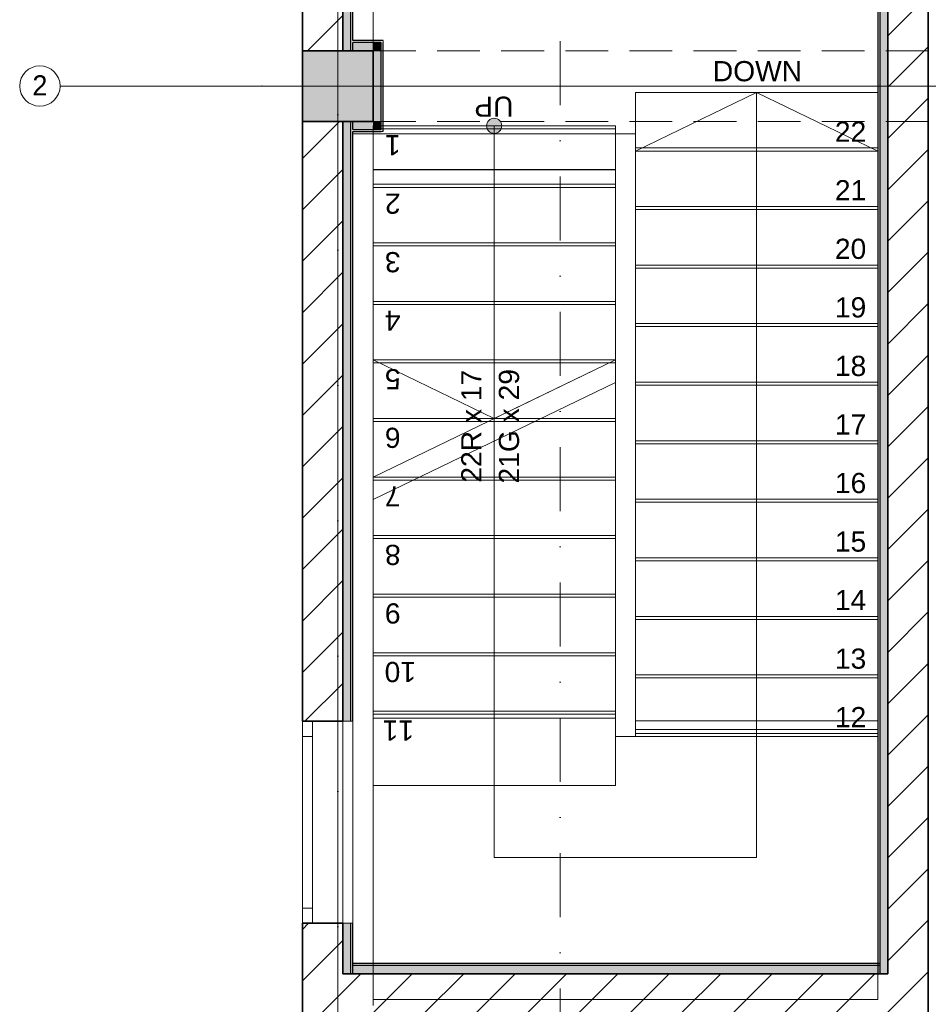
# Model space of a CAD drawing. Header units: inches. Extents: x -78787 to 29484, y -9517 to 23232.
# Tile 6 of 256: x -23244 to -18744, y -4905 to -28. Entities that reach past the tile are written whole.
import ezdxf
from ezdxf.enums import TextEntityAlignment as Align

# ---------------------------------------------------------------- set-up
doc = ezdxf.new("R2010")
doc.units = ezdxf.units.IN
doc.header["$MEASUREMENT"] = 0
doc.linetypes.add('Dot & Dashed', pattern=[670.277762, 317.5, -176.388889, 0, -176.388874])
doc.linetypes.add('Hidden', pattern=[317.5, 211.666667, -105.833333])
for name, color, linetype, lineweight in [('Archicad Windows_Pen_No__1', 7, 'Continuous', 13), ('New_Structural - Bearing_Pen_No__1', 7, 'Continuous', 13), ('Structural - Bearing_Pen_No__1', 7, 'Continuous', 13), ('Structural - Bearing_Pen_No__20', 1, 'Continuous', 0), ('Structural - Bearing_Pen_No__27', 7, 'Continuous', 35), ('Structural - Stair & Railing_Pen_No__101', 252, 'Continuous', 13)]:
    doc.layers.add(name, color=color, linetype=linetype, lineweight=lineweight)
for name, color, linetype in [('Marker - Section', 7, 'Continuous'), ('New_Structural - Bearing', 7, 'Continuous'), ('Structural - Bearing', 7, 'Continuous'), ('Structural - Grid', 7, 'Continuous'), ('Structural - Stair & Railing', 7, 'Continuous')]:
    doc.layers.add(name, color=color, linetype=linetype)
for name, color, linetype, lineweight, true_color in [('Marker - Section_Pen_No__108', 7, 'Continuous', 13, 0xfd8379), ('New_Structural - Bearing_Pen_No__255', 7, 'Continuous', 13, 0xe8e8e8), ('New_Structural - Bearing_Pen_No__5', 7, 'Continuous', 25, 0x40a5ff), ('New_Structural - Bearing_Pen_No__57', 7, 'Continuous', 25, 0xdcd214), ('Structural - Bearing_Pen_No__102', 7, 'Continuous', 13, 0xcccccc), ('Structural - Bearing_Pen_No__161', 7, 'Continuous', 13, 0x6a6a6a), ('Structural - Bearing_Pen_No__28', 7, 'Continuous', 35, 0xa80f02), ('Structural - Grid_Pen_No__81', 7, 'Continuous', 20, 0x6a6a6a), ('Structural - Stair & Railing_Pen_No__61', 7, 'Continuous', 20, 0x6a6a6a), ('Structural - Stair & Railing_Pen_No__71', 171, 'Continuous', 20, 0xaaaaff)]:
    doc.layers.add(name, color=color, linetype=linetype, lineweight=lineweight, true_color=true_color)
doc.styles.add('GENERATED_STYLE_1', font='arial.ttf')
doc.styles.add('GENERATED_STYLE_2', font='txt')
pattern_1 = [(45, (0, 0), (-127.2792, 127.2792), [])]

# ---------------------------------------------------------------- blocks, each defined once
blk = doc.blocks.new('Slab_1', base_point=(-47183.8, 14488))
at = {"layer": 'Structural - Bearing_Pen_No__1', "color": 7, "linetype": 'Continuous', "lineweight": 13, "flags": 128}
for points in [[(-47183.8, 14488), (1166.2, 14488), (1166.2, 32488), (-317.2, 32488), (-317.2, 39238), (-26465.1, 39238), (-29183.8, 32838), (-47183.8, 32838)], [(-44334.2, 20341.1), (-45534.2, 20341.1), (-45534.2, 20426.1), (-46933.8, 20426.1), (-46933.8, 16316.1), (-44334.2, 16316.1)]]:
    blk.add_lwpolyline(points, close=True, dxfattribs=at)
blk = doc.blocks.new('Stair_2')
at = {"layer": 'Structural - Stair & Railing_Pen_No__71', "linetype": 'Continuous', "lineweight": 20, "true_color": 0xaaaaff}
blk.add_hatch(color=161, dxfattribs=at).paths.add_polyline_path([(-46271.3, 20466.1, 1), (-46196.3, 20466.1, 1)])
at = {"layer": 'Structural - Stair & Railing_Pen_No__61', "color": 251, "linetype": 'Continuous', "lineweight": 20, "true_color": 0x6a6a6a}
for p, q in [((-44334.2, 20631.1), (-45534.2, 20631.1)), ((-45534.2, 20631.1), (-45534.2, 20341.1)), ((-44934.2, 20631.1), (-45534.2, 20341.1)), ((-44934.2, 20341.1), (-44934.2, 20631.1)), ((-44334.2, 20341.1), (-44934.2, 20631.1)), ((-44334.2, 20341.1), (-44334.2, 20631.1)), ((-45633.8, 20466.1), (-46833.8, 20466.1)), ((-46833.8, 20466.1), (-46833.8, 20176.1)), ((-46833.8, 20451.1), (-45633.8, 20451.1)), ((-46233.8, 20466.1), (-46233.8, 20176.1)), ((-45633.8, 20176.1), (-45633.8, 20466.1)), ((-46833.8, 20426.1), (-46833.8, 18726.1)), ((-45633.8, 20426.1), (-46833.8, 20426.1)), ((-45633.8, 19306.1), (-45633.8, 20426.1)), ((-44334.2, 20356.1), (-45534.2, 20356.1)), ((-44334.2, 20341.1), (-45534.2, 20341.1)), ((-45534.2, 20341.1), (-45534.2, 20051.1)), ((-45534.2, 20341.1), (-44334.2, 20341.1)), ((-44934.2, 17441.1), (-44934.2, 20341.1)), ((-44334.2, 20051.1), (-44334.2, 20341.1)), ((-46833.8, 20247.1), (-45633.8, 20247.1)), ((-46833.8, 20176.1), (-45633.8, 20176.1)), ((-45633.8, 20176.1), (-46833.8, 20176.1)), ((-46833.8, 20176.1), (-46833.8, 19886.1)), ((-46833.8, 20161.1), (-45633.8, 20161.1)), ((-46233.8, 20176.1), (-46233.8, 19016.1)), ((-45633.8, 19886.1), (-45633.8, 20176.1)), ((-44334.2, 20066.1), (-45534.2, 20066.1)), ((-44334.2, 20051.1), (-45534.2, 20051.1)), ((-45534.2, 20051.1), (-45534.2, 19761.1)), ((-45534.2, 20051.1), (-44334.2, 20051.1)), ((-44334.2, 19761.1), (-44334.2, 20051.1)), ((-46833.8, 19886.1), (-45633.8, 19886.1)), ((-45633.8, 19886.1), (-46833.8, 19886.1)), ((-46833.8, 19886.1), (-46833.8, 19596.1)), ((-46833.8, 19871.1), (-45633.8, 19871.1)), ((-45633.8, 19596.1), (-45633.8, 19886.1)), ((-44334.2, 19776.1), (-45534.2, 19776.1)), ((-44334.2, 19761.1), (-45534.2, 19761.1)), ((-45534.2, 19761.1), (-45534.2, 19471.1)), ((-45534.2, 19761.1), (-44334.2, 19761.1)), ((-44334.2, 19471.1), (-44334.2, 19761.1)), ((-46833.8, 19596.1), (-45633.8, 19596.1)), ((-45633.8, 19596.1), (-46833.8, 19596.1)), ((-46833.8, 19596.1), (-46833.8, 19306.1)), ((-46833.8, 19581.1), (-45633.8, 19581.1)), ((-45633.8, 19306.1), (-45633.8, 19596.1)), ((-44334.2, 19486.1), (-45534.2, 19486.1)), ((-44334.2, 19471.1), (-45534.2, 19471.1)), ((-45534.2, 19471.1), (-45534.2, 19181.1)), ((-45534.2, 19471.1), (-44334.2, 19471.1)), ((-44334.2, 19181.1), (-44334.2, 19471.1)), ((-46833.8, 19306.1), (-45633.8, 19306.1)), ((-45633.8, 19306.1), (-46833.8, 19306.1)), ((-46833.8, 19306.1), (-46833.8, 19016.1)), ((-45633.8, 19306.1), (-46833.8, 18726.1)), ((-46833.8, 19306.1), (-46233.8, 19016.1)), ((-46833.8, 19291.1), (-45664.8, 19291.1)), ((-46233.8, 19016.1), (-45633.8, 19306.1)), ((-45633.8, 19195), (-46833.8, 18615)), ((-45633.8, 19016.1), (-45633.8, 19195)), ((-44334.2, 19196.1), (-45534.2, 19196.1)), ((-44334.2, 19181.1), (-45534.2, 19181.1)), ((-45534.2, 19181.1), (-45534.2, 18891.1)), ((-45534.2, 19181.1), (-44334.2, 19181.1)), ((-44334.2, 18891.1), (-44334.2, 19181.1)), ((-46833.8, 19016.1), (-46233.8, 19016.1)), ((-46233.8, 19016.1), (-46833.8, 19016.1)), ((-46833.8, 19016.1), (-46833.8, 18726.1)), ((-46833.8, 19001.1), (-46264.8, 19001.1)), ((-46035, 19001.1), (-45633.8, 19001.1)), ((-46004, 19016.1), (-45633.8, 19016.1)), ((-45633.8, 19016.1), (-46004, 19016.1)), ((-45633.8, 18726.1), (-45633.8, 19016.1)), ((-46233.8, 18905), (-46233.8, 17566.1)), ((-44334.2, 18906.1), (-45534.2, 18906.1)), ((-44334.2, 18891.1), (-45534.2, 18891.1)), ((-45534.2, 18891.1), (-45534.2, 18601.1)), ((-45534.2, 18891.1), (-44334.2, 18891.1)), ((-44334.2, 18601.1), (-44334.2, 18891.1)), ((-46635, 18711.1), (-45633.8, 18711.1)), ((-46604, 18726.1), (-45633.8, 18726.1)), ((-45633.8, 18726.1), (-46604, 18726.1)), ((-45633.8, 18436.1), (-45633.8, 18726.1)), ((-46833.8, 18615), (-46833.8, 18436.1)), ((-44334.2, 18616.1), (-45534.2, 18616.1)), ((-44334.2, 18601.1), (-45534.2, 18601.1)), ((-45534.2, 18601.1), (-45534.2, 18311.1)), ((-45534.2, 18601.1), (-44334.2, 18601.1)), ((-44334.2, 18311.1), (-44334.2, 18601.1)), ((-46833.8, 18436.1), (-45633.8, 18436.1)), ((-45633.8, 18436.1), (-46833.8, 18436.1)), ((-46833.8, 18436.1), (-46833.8, 18146.1)), ((-45633.8, 18146.1), (-45633.8, 18436.1)), ((-46833.8, 18421.1), (-45633.8, 18421.1)), ((-44334.2, 18326.1), (-45534.2, 18326.1)), ((-44334.2, 18311.1), (-45534.2, 18311.1)), ((-45534.2, 18311.1), (-45534.2, 18021.1)), ((-45534.2, 18311.1), (-44334.2, 18311.1)), ((-44334.2, 18021.1), (-44334.2, 18311.1)), ((-46833.8, 18146.1), (-45633.8, 18146.1)), ((-45633.8, 18146.1), (-46833.8, 18146.1)), ((-46833.8, 18146.1), (-46833.8, 17856.1)), ((-45633.8, 17856.1), (-45633.8, 18146.1)), ((-46833.8, 18131.1), (-45633.8, 18131.1)), ((-44334.2, 18036.1), (-45534.2, 18036.1)), ((-44334.2, 18021.1), (-45534.2, 18021.1)), ((-45534.2, 18021.1), (-45534.2, 17731.1)), ((-45534.2, 18021.1), (-44334.2, 18021.1)), ((-44334.2, 17731.1), (-44334.2, 18021.1)), ((-46833.8, 17856.1), (-45633.8, 17856.1)), ((-45633.8, 17856.1), (-46833.8, 17856.1)), ((-46833.8, 17856.1), (-46833.8, 17566.1)), ((-45633.8, 17566.1), (-45633.8, 17856.1)), ((-46833.8, 17841.1), (-45633.8, 17841.1)), ((-44334.2, 17746.1), (-45534.2, 17746.1)), ((-45534.2, 17731.1), (-45534.2, 17441.1)), ((-44334.2, 17731.1), (-45534.2, 17731.1)), ((-45534.2, 17731.1), (-44334.2, 17731.1)), ((-44334.2, 17441.1), (-44334.2, 17731.1)), ((-46833.8, 17566.1), (-45633.8, 17566.1)), ((-45633.8, 17566.1), (-46833.8, 17566.1)), ((-46833.8, 17566.1), (-46833.8, 16266.1)), ((-46233.8, 17566.1), (-46233.8, 16841.1)), ((-45633.8, 17441.1), (-45633.8, 17566.1)), ((-46833.8, 17551.1), (-45633.8, 17551.1)), ((-45534.2, 17441.1), (-45633.8, 17441.1)), ((-44334.2, 17456.1), (-45534.2, 17456.1)), ((-44334.2, 17441.1), (-45534.2, 17441.1)), ((-45534.2, 17441.1), (-44334.2, 17441.1)), ((-44934.2, 16841.1), (-44934.2, 17441.1)), ((-44334.2, 16266.1), (-44334.2, 17441.1)), ((-46233.8, 16841.1), (-44934.2, 16841.1)), ((-46833.8, 16266.1), (-44334.2, 16266.1))]:
    blk.add_line(p, q, dxfattribs=at)
at = {"layer": 'Structural - Stair & Railing_Pen_No__61', "color": 251, "linetype": 'Continuous', "lineweight": 20, "true_color": 0x6a6a6a, "flags": 128}
blk.add_lwpolyline([(-46271.3, 20466.1, 1), (-46196.3, 20466.1, 1)], format="xyb", close=True, dxfattribs=at)
at = {"layer": 'Structural - Stair & Railing_Pen_No__101', "color": 252, "lineweight": 13, "char_height": 100, "attachment_point": 4, "style": 'GENERATED_STYLE_1'}
for s, insert in [('\\A1;{\\pql;\\fArial|b0|i0|c0|p0;\\W1.000000;22}', (-44546.8, 20436.8)), ('\\A1;{\\pql;\\fArial|b0|i0|c0|p0;\\W1.000000;21}', (-44546.8, 20146.8)), ('\\A1;{\\pql;\\fArial|b0|i0|c0|p0;\\W1.000000;20}', (-44546.8, 19855.9)), ('\\A1;{\\pql;\\fArial|b0|i0|c0|p0;\\W1.000000;19}', (-44546.8, 19565.9)), ('\\A1;{\\pql;\\fArial|b0|i0|c0|p0;\\W1.000000;18}', (-44546.8, 19275.9)), ('\\A1;{\\pql;\\fArial|b0|i0|c0|p0;\\W1.000000;17}', (-44546.8, 18986.8)), ('\\A1;{\\pql;\\fArial|b0|i0|c0|p0;\\W1.000000;16}', (-44546.8, 18695.9)), ('\\A1;{\\pql;\\fArial|b0|i0|c0|p0;\\W1.000000;15}', (-44546.8, 18405.9)), ('\\A1;{\\pql;\\fArial|b0|i0|c0|p0;\\W1.000000;14}', (-44546.8, 18116.8)), ('\\A1;{\\pql;\\fArial|b0|i0|c0|p0;\\W1.000000;13}', (-44546.8, 17825.9)), ('\\A1;{\\pql;\\fArial|b0|i0|c0|p0;\\W1.000000;12}', (-44546.8, 17536.8))]:
    blk.add_mtext(s, dxfattribs=dict(at, insert=insert))
at = {"layer": 'Structural - Stair & Railing_Pen_No__101', "color": 252, "lineweight": 13, "char_height": 100, "attachment_point": 4, "rotation": 180, "style": 'GENERATED_STYLE_1'}
for s, insert in [('\\A1;{\\pql;\\fArial|b0|i0|c0|p0;\\W1.000000;1}', (-46697.5, 20370.4)), ('\\A1;{\\pql;\\fArial|b0|i0|c0|p0;\\W1.000000;2}', (-46697.5, 20080.4)), ('\\A1;{\\pql;\\fArial|b0|i0|c0|p0;\\W1.000000;3}', (-46697.5, 19791.2)), ('\\A1;{\\pql;\\fArial|b0|i0|c0|p0;\\W1.000000;4}', (-46697.5, 19500.4)), ('\\A1;{\\pql;\\fArial|b0|i0|c0|p0;\\W1.000000;5}', (-46697.5, 19211.2)), ('\\A1;{\\pql;\\fArial|b0|i0|c0|p0;\\W1.000000;6}', (-46697.5, 18921.2)), ('\\A1;{\\pql;\\fArial|b0|i0|c0|p0;\\W1.000000;7}', (-46697.5, 18630.4)), ('\\A1;{\\pql;\\fArial|b0|i0|c0|p0;\\W1.000000;8}', (-46697.5, 18341.2)), ('\\A1;{\\pql;\\fArial|b0|i0|c0|p0;\\W1.000000;9}', (-46697.5, 18051.2)), ('\\A1;{\\pql;\\fArial|b0|i0|c0|p0;\\W1.000000;10}', (-46621.2, 17761.2)), ('\\A1;{\\pql;\\fArial|b0|i0|c0|p0;\\W1.000000;11}', (-46631.4, 17470.4))]:
    blk.add_mtext(s, dxfattribs=dict(at, insert=insert))
at = {"layer": 'Structural - Stair & Railing_Pen_No__71', "color": 161, "lineweight": 20, "true_color": 0xaaaaff, "insert": (-45151.3, 20735.9), "char_height": 100, "attachment_point": 4, "style": 'GENERATED_STYLE_1'}
blk.add_mtext('\\A1;{\\pql;\\fArial|b0|i0|c0|p0;\\W1.000000;DOWN}', dxfattribs=at)
at = {"layer": 'Structural - Stair & Railing_Pen_No__71', "color": 161, "lineweight": 20, "true_color": 0xaaaaff, "char_height": 100, "style": 'GENERATED_STYLE_1'}
for s, insert, attachment_point, rotation in [('\\A1;{\\pql;\\fArial|b0|i0|c0|p0;\\W1.000000;UP}', (-46138.5, 20561.2), 4, 180), ('\\A1;{\\pqc;\\pt0,7100;\\fArial|b0|i0|c0|p0;\\W1.000000;22R x \\fArial|b0|i0|c0|p0;\\W1.000000;17\\fArial|b0|i0|c0|p0;\\W1.000000;\\A1{\\H.66x;\\S^  ;}\\fArial|b0|i0|c0|p0;\\W1.000000;\\fArial|b0|i0|c0|p0;\\W1.000000;\\fArial|b0|i0|c0|p0;\\W1.000000;\\fArial|b0|i0|c0|p0;\\W1.000000;\\A1{\\H.66x;\\S^  ;}\\fArial|b0|i0|c0|p0;\\W1.000000;\\fArial|b0|i0|c0|p0;\\W1.000000;\\fArial|b0|i0|c0|p0;\\W1.000000;\\fArial|b0|i0|c0|p0;\\W1.000000;\\A1{\\H.66x;\\S^  ;}\\fArial|b0|i0|c0|p0;\\W1.000000;}', (-46268.1, 19016.1), 8, 90), ('\\A1;{\\pqc;\\pt0,7100;\\fArial|b0|i0|c0|p0;\\W1.000000;21G x \\fArial|b0|i0|c0|p0;\\W1.000000;29\\fArial|b0|i0|c0|p0;\\W1.000000;\\A1{\\H.66x;\\S^  ;}\\fArial|b0|i0|c0|p0;\\W1.000000;\\fArial|b0|i0|c0|p0;\\W1.000000;\\fArial|b0|i0|c0|p0;\\W1.000000;\\fArial|b0|i0|c0|p0;\\W1.000000;\\A1{\\H.66x;\\S^  ;}\\fArial|b0|i0|c0|p0;\\W1.000000;\\fArial|b0|i0|c0|p0;\\W1.000000;\\fArial|b0|i0|c0|p0;\\W1.000000;\\fArial|b0|i0|c0|p0;\\W1.000000;\\A1{\\H.66x;\\S^  ;}\\fArial|b0|i0|c0|p0;\\W1.000000;}', (-46210.9, 19016.1), 2, 90)]:
    blk.add_mtext(s, dxfattribs=dict(at, insert=insert, attachment_point=attachment_point, rotation=rotation))
blk = doc.blocks.new('Stair_3')
at = {"layer": 'Structural - Stair & Railing_Pen_No__71', "linetype": 'Continuous', "lineweight": 20, "true_color": 0xaaaaff}
blk.add_hatch(color=161, dxfattribs=at).paths.add_polyline_path([(-46271.3, 20466.1, 1), (-46196.3, 20466.1, 1)])
at = {"layer": 'Structural - Stair & Railing_Pen_No__61', "color": 251, "linetype": 'Continuous', "lineweight": 20, "true_color": 0x6a6a6a}
for p, q in [((-44334.2, 20631.1), (-45534.2, 20631.1)), ((-45534.2, 20631.1), (-45534.2, 17441.1)), ((-44334.2, 20631.1), (-45534.2, 20631.1)), ((-45534.2, 20631.1), (-45534.2, 20341.1)), ((-44934.2, 20631.1), (-45534.2, 20341.1)), ((-44934.2, 20341.1), (-44934.2, 20631.1)), ((-44334.2, 20341.1), (-44934.2, 20631.1)), ((-44334.2, 17441.1), (-44334.2, 20631.1)), ((-44334.2, 20341.1), (-44334.2, 20631.1)), ((-45633.8, 20466.1), (-46833.8, 20466.1)), ((-46833.8, 20466.1), (-46833.8, 20176.1)), ((-46833.8, 20451.1), (-45633.8, 20451.1)), ((-46233.8, 20466.1), (-46233.8, 20176.1)), ((-45633.8, 20176.1), (-45633.8, 20466.1)), ((-46833.8, 20426.1), (-46833.8, 17566.1)), ((-45633.8, 20426.1), (-46833.8, 20426.1)), ((-45633.8, 17566.1), (-45633.8, 20426.1)), ((-44334.2, 20356.1), (-45534.2, 20356.1)), ((-44334.2, 20341.1), (-45534.2, 20341.1)), ((-45534.2, 20341.1), (-45534.2, 20051.1)), ((-45534.2, 20341.1), (-44334.2, 20341.1)), ((-44934.2, 17441.1), (-44934.2, 20341.1)), ((-44334.2, 20051.1), (-44334.2, 20341.1)), ((-46833.8, 20249.8), (-45633.8, 20249.8)), ((-46833.8, 20176.1), (-45633.8, 20176.1)), ((-45633.8, 20176.1), (-46833.8, 20176.1)), ((-46833.8, 20176.1), (-46833.8, 19886.1)), ((-46833.8, 20161.1), (-45633.8, 20161.1)), ((-46233.8, 20176.1), (-46233.8, 17566.1)), ((-45633.8, 19886.1), (-45633.8, 20176.1)), ((-44334.2, 20066.1), (-45534.2, 20066.1)), ((-44334.2, 20051.1), (-45534.2, 20051.1)), ((-45534.2, 20051.1), (-45534.2, 19761.1)), ((-45534.2, 20051.1), (-44334.2, 20051.1)), ((-44334.2, 19761.1), (-44334.2, 20051.1)), ((-46833.8, 19886.1), (-45633.8, 19886.1)), ((-45633.8, 19886.1), (-46833.8, 19886.1)), ((-46833.8, 19886.1), (-46833.8, 19596.1)), ((-46833.8, 19871.1), (-45633.8, 19871.1)), ((-45633.8, 19596.1), (-45633.8, 19886.1)), ((-44334.2, 19776.1), (-45534.2, 19776.1)), ((-44334.2, 19761.1), (-45534.2, 19761.1)), ((-45534.2, 19761.1), (-45534.2, 19471.1)), ((-45534.2, 19761.1), (-44334.2, 19761.1)), ((-44334.2, 19471.1), (-44334.2, 19761.1)), ((-46833.8, 19596.1), (-45633.8, 19596.1)), ((-45633.8, 19596.1), (-46833.8, 19596.1)), ((-46833.8, 19596.1), (-46833.8, 19306.1)), ((-46833.8, 19581.1), (-45633.8, 19581.1)), ((-45633.8, 19306.1), (-45633.8, 19596.1)), ((-44334.2, 19486.1), (-45534.2, 19486.1)), ((-44334.2, 19471.1), (-45534.2, 19471.1)), ((-45534.2, 19471.1), (-45534.2, 19181.1)), ((-45534.2, 19471.1), (-44334.2, 19471.1)), ((-44334.2, 19181.1), (-44334.2, 19471.1)), ((-46833.8, 19306.1), (-45633.8, 19306.1)), ((-45633.8, 19306.1), (-46833.8, 19306.1)), ((-46833.8, 19306.1), (-46833.8, 19016.1)), ((-46833.8, 19291.1), (-45633.8, 19291.1)), ((-45633.8, 19016.1), (-45633.8, 19306.1)), ((-44334.2, 19196.1), (-45534.2, 19196.1)), ((-44334.2, 19181.1), (-45534.2, 19181.1)), ((-45534.2, 19181.1), (-45534.2, 18891.1)), ((-45534.2, 19181.1), (-44334.2, 19181.1)), ((-44334.2, 18891.1), (-44334.2, 19181.1)), ((-46833.8, 19016.1), (-45633.8, 19016.1)), ((-45633.8, 19016.1), (-46833.8, 19016.1)), ((-46833.8, 19016.1), (-46833.8, 18726.1)), ((-46833.8, 19001.1), (-45633.8, 19001.1)), ((-45633.8, 18726.1), (-45633.8, 19016.1)), ((-44334.2, 18906.1), (-45534.2, 18906.1)), ((-44334.2, 18891.1), (-45534.2, 18891.1)), ((-45534.2, 18891.1), (-45534.2, 18601.1)), ((-45534.2, 18891.1), (-44334.2, 18891.1)), ((-44334.2, 18601.1), (-44334.2, 18891.1)), ((-46833.8, 18726.1), (-45633.8, 18726.1)), ((-45633.8, 18726.1), (-46833.8, 18726.1)), ((-46833.8, 18726.1), (-46833.8, 18436.1)), ((-46833.8, 18711.1), (-45633.8, 18711.1)), ((-45633.8, 18436.1), (-45633.8, 18726.1)), ((-44334.2, 18616.1), (-45534.2, 18616.1)), ((-44334.2, 18601.1), (-45534.2, 18601.1)), ((-45534.2, 18601.1), (-45534.2, 18311.1)), ((-45534.2, 18601.1), (-44334.2, 18601.1)), ((-44334.2, 18311.1), (-44334.2, 18601.1)), ((-46833.8, 18436.1), (-45633.8, 18436.1)), ((-45633.8, 18436.1), (-46833.8, 18436.1)), ((-46833.8, 18436.1), (-46833.8, 18146.1)), ((-45633.8, 18146.1), (-45633.8, 18436.1)), ((-46833.8, 18421.1), (-45633.8, 18421.1)), ((-44334.2, 18326.1), (-45534.2, 18326.1)), ((-44334.2, 18311.1), (-45534.2, 18311.1)), ((-45534.2, 18311.1), (-45534.2, 18021.1)), ((-45534.2, 18311.1), (-44334.2, 18311.1)), ((-44334.2, 18021.1), (-44334.2, 18311.1)), ((-46833.8, 18146.1), (-45633.8, 18146.1)), ((-45633.8, 18146.1), (-46833.8, 18146.1)), ((-46833.8, 18146.1), (-46833.8, 17856.1)), ((-45633.8, 17856.1), (-45633.8, 18146.1)), ((-46833.8, 18131.1), (-45633.8, 18131.1)), ((-44334.2, 18036.1), (-45534.2, 18036.1)), ((-44334.2, 18021.1), (-45534.2, 18021.1)), ((-45534.2, 18021.1), (-45534.2, 17731.1)), ((-45534.2, 18021.1), (-44334.2, 18021.1)), ((-44334.2, 17731.1), (-44334.2, 18021.1)), ((-46833.8, 17856.1), (-45633.8, 17856.1)), ((-45633.8, 17856.1), (-46833.8, 17856.1)), ((-46833.8, 17856.1), (-46833.8, 17566.1)), ((-45633.8, 17566.1), (-45633.8, 17856.1)), ((-46833.8, 17841.1), (-45633.8, 17841.1)), ((-44334.2, 17746.1), (-45534.2, 17746.1)), ((-45534.2, 17731.1), (-45534.2, 17441.1)), ((-44334.2, 17731.1), (-45534.2, 17731.1)), ((-45534.2, 17731.1), (-44334.2, 17731.1)), ((-44334.2, 17441.1), (-44334.2, 17731.1)), ((-46833.8, 17566.1), (-46833.8, 17531.1)), ((-46833.8, 17566.1), (-45633.8, 17566.1)), ((-45633.8, 17566.1), (-46833.8, 17566.1)), ((-46833.8, 17566.1), (-46833.8, 16137.9)), ((-46233.8, 17566.1), (-46233.8, 16841.1)), ((-45633.8, 17531.1), (-45633.8, 17566.1)), ((-45633.8, 17441.1), (-45633.8, 17566.1)), ((-46833.8, 17551.1), (-45633.8, 17551.1)), ((-46833.8, 17531.1), (-46833.8, 17198.9)), ((-45633.8, 17531.1), (-46833.8, 17531.1)), ((-45633.8, 17441.1), (-45633.8, 17531.1)), ((-45534.2, 17518.3), (-44334.2, 17518.3)), ((-45534.2, 17476.1), (-44334.2, 17476.1)), ((-45633.8, 17198.9), (-45633.8, 17441.1)), ((-45534.2, 17441.1), (-45633.8, 17441.1)), ((-45534.2, 17441.1), (-45633.8, 17441.1)), ((-44334.2, 17456.1), (-45534.2, 17456.1)), ((-44334.2, 17441.1), (-45534.2, 17441.1)), ((-45534.2, 17441.1), (-44334.2, 17441.1)), ((-44934.2, 16841.1), (-44934.2, 17441.1)), ((-44334.2, 16137.9), (-44334.2, 17441.1)), ((-44334.2, 16137.9), (-44334.2, 17441.1)), ((-46833.8, 17198.9), (-45633.8, 17198.9)), ((-46833.8, 17198.9), (-46833.8, 16137.9)), ((-46233.8, 16841.1), (-44934.2, 16841.1)), ((-46833.8, 16137.9), (-44334.2, 16137.9)), ((-46833.8, 16137.9), (-44334.2, 16137.9))]:
    blk.add_line(p, q, dxfattribs=at)
at = {"layer": 'Structural - Stair & Railing_Pen_No__61', "color": 251, "linetype": 'Continuous', "lineweight": 20, "true_color": 0x6a6a6a, "flags": 128}
blk.add_lwpolyline([(-46271.3, 20466.1, 1), (-46196.3, 20466.1, 1)], format="xyb", close=True, dxfattribs=at)
blk = doc.blocks.new('Window_2')
at = {"layer": 'Archicad Windows_Pen_No__1', "color": 7, "linetype": 'Continuous', "lineweight": 13}
for p, q in [((-500, 0), (500, 0)), ((-500, 0), (-425, 0)), ((-500, 0), (-500, -50)), ((-500, 0), (-500, -50)), ((-425, 0), (-425, -50)), ((-425, 0), (425, 0)), ((425, -50), (425, 0)), ((425, 0), (500, 0)), ((500, 0), (500, -50)), ((500, 0), (500, -50)), ((-425, -50), (-500, -50)), ((-500, -50), (-500, -200)), ((425, -50), (-425, -50)), ((500, -50), (425, -50)), ((500, -50), (500, -200)), ((-500, -200), (500, -200))]:
    blk.add_line(p, q, dxfattribs=at)
blk = doc.blocks.new('Wall_1', base_point=(-47183.8, 14838))
at = {"layer": 'Structural - Bearing', "linetype": 'Continuous', "lineweight": 0, "true_color": 0x000000}
h = blk.add_hatch(dxfattribs=at)
h.set_pattern_fill('MASONRY_BLOCK', color=18, style=0, pattern_type=2)
h.set_pattern_definition(pattern_1)
h.paths.add_polyline_path([(-47183.8, 20838), (-46983.8, 20838), (-46983.8, 21935.2), (-47183.8, 21935.2)])
h = blk.add_hatch(dxfattribs=at)
h.set_pattern_fill('MASONRY_BLOCK', color=18, style=0, pattern_type=2)
h.set_pattern_definition(pattern_1)
h.paths.add_polyline_path([(-46983.8, 20488), (-47183.8, 20488), (-47183.8, 17516.1), (-46983.8, 17516.1)])
h = blk.add_hatch(dxfattribs=at)
h.set_pattern_fill('MASONRY_BLOCK', color=18, style=0, pattern_type=2)
h.set_pattern_definition(pattern_1)
h.paths.add_polyline_path([(-47183.8, 14838), (-46983.8, 14838), (-46983.8, 16516.1), (-47183.8, 16516.1)])
at = {"layer": 'Structural - Bearing_Pen_No__27', "color": 7, "linetype": 'Continuous', "lineweight": 35}
for p, q in [((-47183.8, 17516.1), (-47133.8, 17516.1)), ((-47133.8, 17516.1), (-46983.8, 17516.1)), ((-47183.8, 16516.1), (-47133.8, 16516.1)), ((-47133.8, 16516.1), (-46983.8, 16516.1))]:
    blk.add_line(p, q, dxfattribs=at)
at = {"layer": 'Structural - Bearing_Pen_No__27', "color": 7, "linetype": 'Continuous', "lineweight": 35, "flags": 128}
for points in [[(-47183.8, 21935.2), (-47183.8, 20838)], [(-46983.8, 20838), (-46983.8, 21735.2)], [(-47183.8, 20488), (-47183.8, 17516.1)], [(-46983.8, 17516.1), (-46983.8, 20488)], [(-47183.8, 16516.1), (-47183.8, 14838)], [(-46983.8, 16266.1), (-46983.8, 16516.1)]]:
    blk.add_lwpolyline(points, dxfattribs=at)
at = {"layer": 'Archicad Windows_Pen_No__1', "color": 7, "linetype": 'Continuous', "lineweight": 13, "zscale": 1000, "rotation": 90}
blk.add_blockref('Window_2', (-47183.8, 17016.1), dxfattribs=at)
blk = doc.blocks.new('Wall_17', base_point=(-47183.8, 16266.1))
at = {"layer": 'Structural - Bearing', "linetype": 'Continuous', "lineweight": 0, "true_color": 0x000000}
h = blk.add_hatch(dxfattribs=at)
h.set_pattern_fill('MASONRY_BLOCK', color=18, style=0, pattern_type=2)
h.set_pattern_definition(pattern_1)
h.paths.add_polyline_path([(-44284.2, 16266.1), (-46983.8, 16266.1), (-46983.8, 16066.1), (-44284.2, 16066.1)])
h = blk.add_hatch(dxfattribs=at)
h.set_pattern_fill('MASONRY_BLOCK', color=18, style=0, pattern_type=2)
h.set_pattern_definition(pattern_1)
h.paths.add_polyline_path([(-44084.2, 16266.1), (-44284.2, 16266.1), (-44084.2, 16066.1)])
h = blk.add_hatch(dxfattribs=at)
h.set_pattern_fill('MASONRY_BLOCK', color=18, style=0, pattern_type=2)
h.set_pattern_definition(pattern_1)
h.paths.add_polyline_path([(-44284.2, 16266.1), (-44284.2, 16066.1), (-44084.2, 16066.1)])
at = {"layer": 'Structural - Bearing_Pen_No__27', "color": 7, "linetype": 'Continuous', "lineweight": 35, "flags": 128}
for points in [[(-44284.2, 16266.1), (-46983.8, 16266.1)], [(-44084.2, 16066.1), (-44084.2, 16266.1)], [(-46983.8, 16066.1), (-44084.2, 16066.1)]]:
    blk.add_lwpolyline(points, dxfattribs=at)
blk = doc.blocks.new('Wall_18', base_point=(-44284.2, 16266.1))
at = {"layer": 'Structural - Bearing', "linetype": 'Continuous', "lineweight": 0, "true_color": 0x000000}
h = blk.add_hatch(dxfattribs=at)
h.set_pattern_fill('MASONRY_BLOCK', color=18, style=0, pattern_type=2)
h.set_pattern_definition(pattern_1)
h.paths.add_polyline_path([(-44084.2, 16266.1), (-44084.2, 21935.2), (-44284.2, 21935.2), (-44284.2, 16266.1)])
at = {"layer": 'Structural - Bearing_Pen_No__27', "color": 7, "linetype": 'Continuous', "lineweight": 35, "flags": 128}
for points in [[(-44084.2, 16266.1), (-44084.2, 21935.2)], [(-44284.2, 21735.2), (-44284.2, 16266.1)]]:
    blk.add_lwpolyline(points, dxfattribs=at)
blk = doc.blocks.new('Wall_132', base_point=(-46983.8, 20838))
at = {"layer": 'New_Structural - Bearing_Pen_No__255', "linetype": 'Continuous', "lineweight": 13, "true_color": 0xe8e8e8}
for points in [[(-46833.8, 20878), (-46933.8, 20878), (-46933.8, 20838), (-46833.8, 20838)], [(-46833.8, 20838), (-46793.8, 20838), (-46793.8, 20878)], [(-46833.8, 20878), (-46833.8, 20838), (-46793.8, 20878)]]:
    blk.add_hatch(color=254, dxfattribs=at).paths.add_polyline_path(points)
at = {"layer": 'New_Structural - Bearing_Pen_No__1', "color": 7, "linetype": 'Continuous', "lineweight": 13, "flags": 128}
for points in [[(-46933.8, 20838), (-46933.8, 20878)], [(-46783.8, 20888), (-46783.8, 20878)]]:
    blk.add_lwpolyline(points, dxfattribs=at)
at = {"layer": 'New_Structural - Bearing_Pen_No__5', "color": 161, "linetype": 'Continuous', "lineweight": 25, "true_color": 0x40a5ff}
for p, q in [((-46833.8, 20878), (-46933.8, 20878)), ((-46793.8, 20878), (-46833.8, 20878)), ((-46793.8, 20838), (-46793.8, 20878))]:
    blk.add_line(p, q, dxfattribs=at)
at = {"layer": 'New_Structural - Bearing_Pen_No__5', "color": 161, "linetype": 'Continuous', "lineweight": 25, "true_color": 0x40a5ff, "flags": 128}
blk.add_lwpolyline([(-46783.8, 20888), (-46933.8, 20888)], dxfattribs=at)
blk = doc.blocks.new('Wall_133', base_point=(-46833.8, 20838))
at = {"layer": 'New_Structural - Bearing_Pen_No__255', "linetype": 'Continuous', "lineweight": 13, "true_color": 0xe8e8e8}
for points in [[(-46793.8, 20488), (-46793.8, 20838), (-46833.8, 20838), (-46833.8, 20488)], [(-46833.8, 20488), (-46833.8, 20448), (-46793.8, 20448)], [(-46793.8, 20488), (-46833.8, 20488), (-46793.8, 20448)]]:
    blk.add_hatch(color=254, dxfattribs=at).paths.add_polyline_path(points)
at = {"layer": 'New_Structural - Bearing_Pen_No__1', "color": 7, "linetype": 'Continuous', "lineweight": 13, "flags": 128}
blk.add_lwpolyline([(-46783.8, 20438), (-46793.8, 20438)], dxfattribs=at)
at = {"layer": 'New_Structural - Bearing_Pen_No__5', "color": 161, "linetype": 'Continuous', "lineweight": 25, "true_color": 0x40a5ff}
for p, q in [((-46793.8, 20838), (-46793.8, 20878)), ((-46793.8, 20488), (-46793.8, 20838)), ((-46793.8, 20448), (-46793.8, 20488)), ((-46833.8, 20448), (-46793.8, 20448))]:
    blk.add_line(p, q, dxfattribs=at)
at = {"layer": 'New_Structural - Bearing_Pen_No__5', "color": 161, "linetype": 'Continuous', "lineweight": 25, "true_color": 0x40a5ff, "flags": 128}
blk.add_lwpolyline([(-46783.8, 20438), (-46783.8, 20878)], dxfattribs=at)
blk = doc.blocks.new('Wall_134', base_point=(-46833.8, 20488))
at = {"layer": 'New_Structural - Bearing_Pen_No__255', "linetype": 'Continuous', "lineweight": 13, "true_color": 0xe8e8e8}
blk.add_hatch(color=254, dxfattribs=at).paths.add_polyline_path([(-46833.8, 20488), (-46933.8, 20488), (-46933.8, 20448), (-46833.8, 20448)])
at = {"layer": 'New_Structural - Bearing_Pen_No__1', "color": 7, "linetype": 'Continuous', "lineweight": 13, "flags": 128}
blk.add_lwpolyline([(-46933.8, 20488), (-46933.8, 20448)], dxfattribs=at)
at = {"layer": 'New_Structural - Bearing_Pen_No__5', "color": 161, "linetype": 'Continuous', "lineweight": 25, "true_color": 0x40a5ff}
for p, q in [((-46933.8, 20448), (-46833.8, 20448)), ((-46833.8, 20448), (-46793.8, 20448))]:
    blk.add_line(p, q, dxfattribs=at)
at = {"layer": 'New_Structural - Bearing_Pen_No__5', "color": 161, "linetype": 'Continuous', "lineweight": 25, "true_color": 0x40a5ff, "flags": 128}
blk.add_lwpolyline([(-46933.8, 20438), (-46793.8, 20438)], dxfattribs=at)
blk = doc.blocks.new('Wall_210', base_point=(-46933.8, 16266.1))
at = {"layer": 'New_Structural - Bearing_Pen_No__255', "linetype": 'Continuous', "lineweight": 13, "true_color": 0xe8e8e8}
blk.add_hatch(color=254, dxfattribs=at).paths.add_polyline_path([(-46933.8, 16266.1), (-44324.2, 16266.1), (-44324.2, 16306.1), (-46933.8, 16306.1)])
at = {"layer": 'New_Structural - Bearing_Pen_No__1', "color": 7, "linetype": 'Continuous', "lineweight": 13, "flags": 128}
for points in [[(-46933.8, 16306.1), (-46933.8, 16316.1)], [(-46933.8, 16266.1), (-46933.8, 16306.1)], [(-44324.2, 16306.1), (-44324.2, 16316.1)], [(-44324.2, 16266.1), (-44324.2, 16306.1)]]:
    blk.add_lwpolyline(points, dxfattribs=at)
at = {"layer": 'New_Structural - Bearing_Pen_No__5', "color": 161, "linetype": 'Continuous', "lineweight": 25, "true_color": 0x40a5ff}
blk.add_line((-44324.2, 16306.1), (-46933.8, 16306.1), dxfattribs=at)
at = {"layer": 'New_Structural - Bearing_Pen_No__5', "color": 161, "linetype": 'Continuous', "lineweight": 25, "true_color": 0x40a5ff, "flags": 128}
for points in [[(-44324.2, 16316.1), (-46933.8, 16316.1)], [(-46933.8, 16266.1), (-44324.2, 16266.1)]]:
    blk.add_lwpolyline(points, dxfattribs=at)
blk = doc.blocks.new('Wall_211', base_point=(-44284.2, 16266.1))
at = {"layer": 'New_Structural - Bearing_Pen_No__255', "linetype": 'Continuous', "lineweight": 13, "true_color": 0xe8e8e8}
blk.add_hatch(color=254, dxfattribs=at).paths.add_polyline_path([(-44324.2, 21735.2), (-44324.2, 16266.1), (-44284.2, 16266.1), (-44284.2, 21735.2)])
at = {"layer": 'New_Structural - Bearing_Pen_No__1', "color": 7, "linetype": 'Continuous', "lineweight": 13, "flags": 128}
for points in [[(-44324.2, 16266.1), (-44334.2, 16266.1)], [(-44284.2, 16266.1), (-44324.2, 16266.1)]]:
    blk.add_lwpolyline(points, dxfattribs=at)
at = {"layer": 'New_Structural - Bearing_Pen_No__5', "color": 161, "linetype": 'Continuous', "lineweight": 25, "true_color": 0x40a5ff}
blk.add_line((-44324.2, 21735.2), (-44324.2, 16266.1), dxfattribs=at)
at = {"layer": 'New_Structural - Bearing_Pen_No__5', "color": 161, "linetype": 'Continuous', "lineweight": 25, "true_color": 0x40a5ff, "flags": 128}
for points in [[(-44334.2, 21735.2), (-44334.2, 16266.1)], [(-44284.2, 16266.1), (-44284.2, 21735.2)]]:
    blk.add_lwpolyline(points, dxfattribs=at)
blk = doc.blocks.new('Wall_223', base_point=(-46983.8, 16516.1))
at = {"layer": 'New_Structural - Bearing_Pen_No__57', "linetype": 'Continuous', "lineweight": 25, "true_color": 0xdcd214}
for points in [[(-46983.8, 16516.1), (-46983.8, 16266.1), (-46943.8, 16266.1), (-46943.8, 16516.1)], [(-46983.8, 16066.1), (-46983.8, 14888), (-46943.8, 14888), (-46943.8, 16066.1)]]:
    blk.add_hatch(color=52, dxfattribs=at).paths.add_polyline_path(points)
at = {"layer": 'New_Structural - Bearing_Pen_No__1', "color": 7, "linetype": 'Continuous', "lineweight": 13}
for p, q in [((-46983.8, 16266.1), (-46943.8, 16266.1)), ((-46943.8, 16266.1), (-46933.8, 16266.1)), ((-46943.8, 16066.1), (-46983.8, 16066.1)), ((-46933.8, 16066.1), (-46943.8, 16066.1))]:
    blk.add_line(p, q, dxfattribs=at)
at = {"layer": 'New_Structural - Bearing_Pen_No__1', "color": 7, "linetype": 'Continuous', "lineweight": 13, "flags": 128}
for points in [[(-46983.8, 16516.1), (-46943.8, 16516.1)], [(-46943.8, 16516.1), (-46933.8, 16516.1)], [(-46983.8, 14888), (-46943.8, 14888)]]:
    blk.add_lwpolyline(points, dxfattribs=at)
at = {"layer": 'New_Structural - Bearing_Pen_No__5', "color": 161, "linetype": 'Continuous', "lineweight": 25, "true_color": 0x40a5ff}
for p, q in [((-46943.8, 16266.1), (-46943.8, 16516.1)), ((-46943.8, 14888), (-46943.8, 16066.1))]:
    blk.add_line(p, q, dxfattribs=at)
at = {"layer": 'New_Structural - Bearing_Pen_No__5', "color": 161, "linetype": 'Continuous', "lineweight": 25, "true_color": 0x40a5ff, "flags": 128}
for points in [[(-46983.8, 16516.1), (-46983.8, 16266.1)], [(-46933.8, 16266.1), (-46933.8, 16516.1)], [(-46983.8, 16066.1), (-46983.8, 14888)], [(-46933.8, 16026.1), (-46933.8, 16066.1)], [(-46933.8, 14888), (-46933.8, 16016.1)]]:
    blk.add_lwpolyline(points, dxfattribs=at)
blk = doc.blocks.new('Wall_224', base_point=(-46983.8, 21735.2))
at = {"layer": 'New_Structural - Bearing_Pen_No__57', "linetype": 'Continuous', "lineweight": 25, "true_color": 0xdcd214}
for points in [[(-46943.8, 21735.2), (-46983.8, 21735.2), (-46983.8, 20838), (-46943.8, 20838)], [(-46983.8, 20488), (-46983.8, 17516.1), (-46943.8, 17516.1), (-46943.8, 20488)]]:
    blk.add_hatch(color=52, dxfattribs=at).paths.add_polyline_path(points)
at = {"layer": 'New_Structural - Bearing_Pen_No__1', "color": 7, "linetype": 'Continuous', "lineweight": 13, "flags": 128}
for points in [[(-46983.8, 21735.2), (-46943.8, 21735.2)], [(-46943.8, 21735.2), (-46933.8, 21735.2)], [(-46983.8, 17516.1), (-46943.8, 17516.1)], [(-46943.8, 17516.1), (-46933.8, 17516.1)]]:
    blk.add_lwpolyline(points, dxfattribs=at)
at = {"layer": 'New_Structural - Bearing_Pen_No__5', "color": 161, "linetype": 'Continuous', "lineweight": 25, "true_color": 0x40a5ff}
for p, q in [((-46943.8, 20838), (-46943.8, 21735.2)), ((-46943.8, 17516.1), (-46943.8, 20488))]:
    blk.add_line(p, q, dxfattribs=at)
at = {"layer": 'New_Structural - Bearing_Pen_No__5', "color": 161, "linetype": 'Continuous', "lineweight": 25, "true_color": 0x40a5ff, "flags": 128}
for points in [[(-46983.8, 21735.2), (-46983.8, 20838)], [(-46933.8, 20888), (-46933.8, 21735.2)], [(-46933.8, 20838), (-46933.8, 20878)], [(-46983.8, 20488), (-46983.8, 17516.1)], [(-46933.8, 20448), (-46933.8, 20488)], [(-46933.8, 17516.1), (-46933.8, 20438)]]:
    blk.add_lwpolyline(points, dxfattribs=at)
blk = doc.blocks.new('Column_5', base_point=(-47008.8, 20663))
at = {"layer": 'Structural - Bearing_Pen_No__161', "linetype": 'Continuous', "lineweight": 0, "true_color": 0x6a6a6a}
blk.add_hatch(color=251, dxfattribs=at).paths.add_polyline_path([(-46833.8, 20488), (-46833.8, 20838), (-47183.8, 20838), (-47183.8, 20488)])
at = {"layer": 'Structural - Bearing_Pen_No__20', "color": 1, "linetype": 'Continuous', "lineweight": 0}
for p, q in [((-47008.8, 20743), (-47008.8, 20918)), ((-47088.8, 20663), (-47263.8, 20663)), ((-46928.8, 20663), (-46753.8, 20663)), ((-47008.8, 20583), (-47008.8, 20408))]:
    blk.add_line(p, q, dxfattribs=at)
blk.add_point((-47008.8, 20663), dxfattribs=at)
at = {"layer": 'Structural - Bearing_Pen_No__28', "color": 14, "linetype": 'Continuous', "lineweight": 35, "true_color": 0xa80f02, "flags": 128}
blk.add_lwpolyline([(-46833.8, 20488), (-46833.8, 20838), (-47183.8, 20838), (-47183.8, 20488)], close=True, dxfattribs=at)
blk = doc.blocks.new('Standard grid marker')
at = {"layer": 'Structural - Grid_Pen_No__81', "color": 251, "linetype": 'Continuous', "lineweight": 20, "true_color": 0x6a6a6a}
for p, q in [((1000, 0), (51328.1, 0)), ((51328.1, 0), (52328.1, 0))]:
    blk.add_line(p, q, dxfattribs=at)
blk.add_circle((52428.1, 0), 100, dxfattribs=at)
blk.add_point((51328.1, 0), dxfattribs=at)
blk.add_point((51328.1, 0), dxfattribs=at)
at = {"layer": 'Structural - Grid_Pen_No__81', "color": 251, "lineweight": 20, "true_color": 0x6a6a6a, "style": 'GENERATED_STYLE_2'}
for tag, p in [('AC_MarkerText_1_0', (-100, -144)), ('AC_MarkerText_1_1', (52428.1, -144))]:
    blk.add_attdef(tag, text='', height=100, rotation=180, dxfattribs=at).set_placement(p, align=Align.TOP_CENTER)
blk = doc.blocks.new('Standard grid marker_2')
at = {"layer": 'Structural - Grid_Pen_No__81', "color": 251, "linetype": 'Continuous', "lineweight": 20, "true_color": 0x6a6a6a}
blk.add_line((1000, 0), (27734.9, 0), dxfattribs=at)
at = {"layer": 'Structural - Grid_Pen_No__81', "color": 251, "lineweight": 20, "true_color": 0x6a6a6a, "style": 'GENERATED_STYLE_2'}
for tag, p in [('AC_MarkerText_1_0', (-1.5, -46.7)), ('AC_MarkerText_1_1', (28933.4, -46.7))]:
    blk.add_attdef(tag, text='', height=100, rotation=270, dxfattribs=at).set_placement(p, align=Align.TOP_CENTER)
blk = doc.blocks.new('Beam_9', base_point=(-47008.8, 14663))
at = {"layer": 'Structural - Bearing_Pen_No__102', "color": 254, "linetype": 'Hidden', "lineweight": 13, "true_color": 0xcccccc}
for p, q in [((-47183.8, 14488), (-47183.8, 32838)), ((-46833.8, 20838), (-46833.8, 26488)), ((-46833.8, 14838), (-46833.8, 20488))]:
    blk.add_line(p, q, dxfattribs=at)
at = {"layer": 'Structural - Bearing_Pen_No__102', "color": 254, "linetype": 'Dot & Dashed', "lineweight": 13, "true_color": 0xcccccc}
blk.add_line((-47008.8, 14663), (-47008.8, 32663), dxfattribs=at)
blk = doc.blocks.new('Beam_11', base_point=(-47008.8, 20663))
at = {"layer": 'Structural - Bearing_Pen_No__102', "color": 254, "linetype": 'Hidden', "lineweight": 13, "true_color": 0xcccccc}
for p, q in [((-46833.8, 20838), (-41183.8, 20838)), ((-46833.8, 20488), (-41183.8, 20488))]:
    blk.add_line(p, q, dxfattribs=at)
at = {"layer": 'Structural - Bearing_Pen_No__102', "color": 254, "linetype": 'Dot & Dashed', "lineweight": 13, "true_color": 0xcccccc}
blk.add_line((-47008.8, 20663), (991.2, 20663), dxfattribs=at)
blk = doc.blocks.new('Cutting Plane_3', base_point=(-45907.6, 11703.1))
at = {"layer": 'Marker - Section_Pen_No__108', "color": 11, "linetype": 'Dot & Dashed', "lineweight": 13, "true_color": 0xfd8379}
blk.add_line((-45907.6, 11853.1), (-45907.6, 40288), dxfattribs=at)

msp = doc.modelspace()

# ---------------------------------------------------------------- block references
at = {"layer": 'New_Structural - Bearing', "color": 7, "lineweight": 35}
for name, p in [('Wall_224', (-21644.06848, 715.6078)), ('Wall_211', (-18944.52517, -4753.55757)), ('Wall_132', (-21644.06848, -181.64486)), ('Wall_133', (-21494.06848, -181.64486)), ('Wall_134', (-21494.06848, -531.64486)), ('Wall_223', (-21644.06848, -4503.55757)), ('Wall_210', (-21594.06848, -4753.55757))]:
    msp.add_blockref(name, p, dxfattribs=at)
at = {"layer": 'Structural - Bearing', "color": 7, "linetype": 'Continuous', "lineweight": 13}
msp.add_blockref('Slab_1', (-21844.06848, -6531.64486), dxfattribs=at)
at = {"layer": 'Structural - Bearing', "color": 254, "lineweight": 13, "true_color": 0xcccccc}
for name, p in [('Beam_9', (-21669.06848, -6356.64486)), ('Beam_11', (-21669.06848, -356.64486))]:
    msp.add_blockref(name, p, dxfattribs=at)
at = {"layer": 'Structural - Bearing', "color": 7, "lineweight": 35}
for name, p in [('Wall_1', (-21844.06848, -6181.64486)), ('Wall_18', (-18944.52517, -4753.55757)), ('Wall_17', (-21844.06848, -4753.55757))]:
    msp.add_blockref(name, p, dxfattribs=at)
at = {"layer": 'Structural - Bearing', "color": 14, "lineweight": 35, "true_color": 0xa80f02}
msp.add_blockref('Column_5', (-21669.06848, -356.64486), dxfattribs=at)
at = {"layer": 'Structural - Grid', "color": 8, "linetype": 'Continuous', "lineweight": 15, "zscale": 1000, "rotation": 90}
msp.add_blockref('Standard grid marker_2', (-21669.06848, -9316.57065), dxfattribs=at)
at = {"layer": 'Structural - Grid', "color": 8, "linetype": 'Continuous', "lineweight": 15}
ref = msp.add_blockref('Standard grid marker', (29284.00379, -356.64486), dxfattribs=dict(at, zscale=1000, rotation=180))
ref.add_attrib('AC_MarkerText_1_1', '2', dxfattribs={"layer": 'Structural - Grid_Pen_No__81', "color": 251, "lineweight": 20, "true_color": 0x6a6a6a, "height": 100, "rotation": 360, "style": 'GENERATED_STYLE_2'}).set_placement((-23144.06848, -303.5176), align=Align.TOP_CENTER)
at = {"layer": 'Structural - Stair & Railing', "color": 251, "linetype": 'Continuous', "lineweight": 20, "true_color": 0x6a6a6a}
for name in ['Stair_2', 'Stair_3']:
    msp.add_blockref(name, (25339.71953, -21019.62583), dxfattribs=at)

# ---------------------------------------------------------------- next in the draw order: block references
at = {"layer": 'Marker - Section', "color": 11, "lineweight": 13, "true_color": 0xfd8379}
msp.add_blockref('Cutting Plane_3', (-20567.85405, -9316.57065), dxfattribs=at)

doc.saveas('drawing.dxf')
